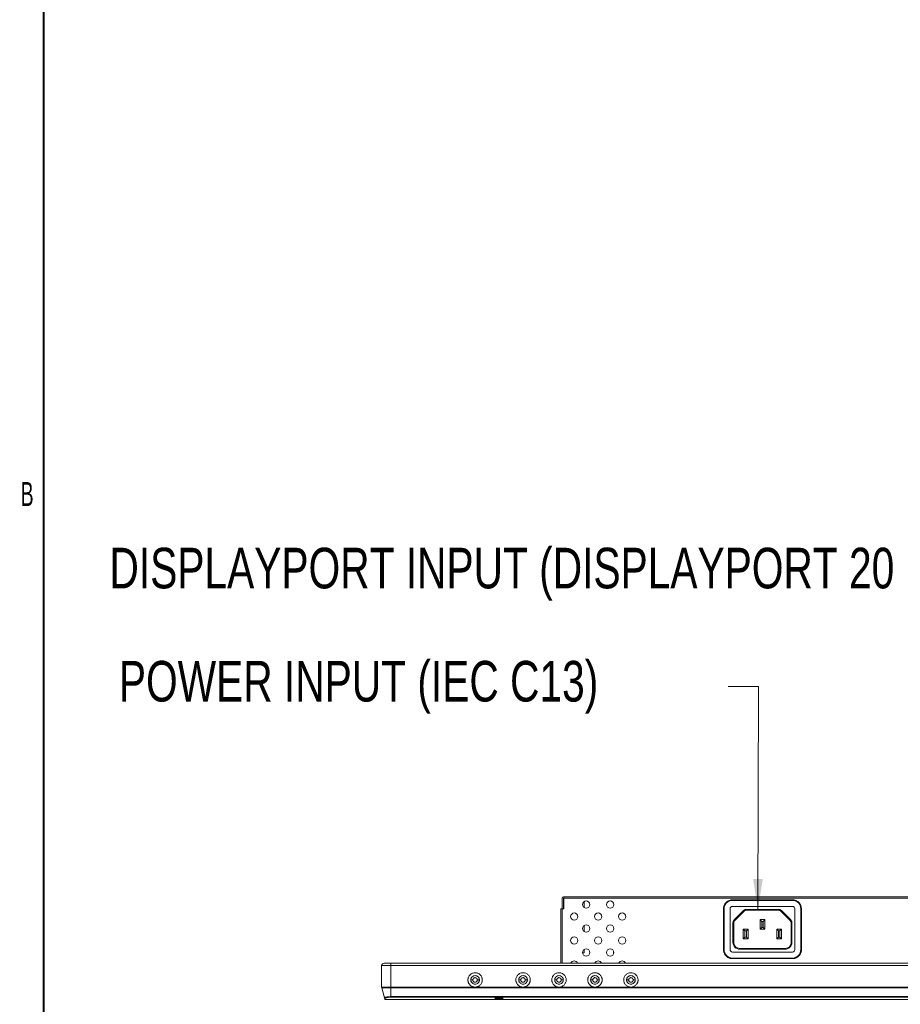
# Model space of a CAD drawing. Header units: millimetres. Extents: x 9 to 550, y 15 to 417.
# Tile 2 of 34: x 10 to 102, y 108 to 211. Entities that reach past the tile are written whole.
import ezdxf

# ---------------------------------------------------------------- set-up
doc = ezdxf.new("R2010")
doc.units = ezdxf.units.MM
doc.styles.add('SLDTEXTSTYLE0', font='TXT', dxfattribs={"width": 0.605})
doc.styles.add('SLDTEXTSTYLE3', font='TXT', dxfattribs={"width": 0.75})

msp = doc.modelspace()

# ---------------------------------------------------------------- linework, layer by layer
at = {"color": 7, "linetype": 'Continuous', "lineweight": 40}
msp.add_line((12.7, 19.05), (12.7, 412.75), dxfattribs=at)
at = {"color": 7, "linetype": 'Continuous', "lineweight": 0}
for p, q in [((87.237, 141.6), (84.062, 141.6)), ((87.176, 118.355), (87.237, 141.6))]:
    msp.add_line(p, q, dxfattribs=at)
at = {"color": 7, "linetype": 'Continuous', "lineweight": 15}
for p, q in [((66.767, 118.405), (66.767, 119.53)), ((66.892, 119.655), (66.917, 119.655)), ((66.892, 119.53), (66.892, 118.405)), ((66.892, 119.53), (66.917, 119.53)), ((66.917, 119.655), (164.067, 119.655)), ((66.917, 119.655), (66.917, 119.53)), ((66.917, 119.53), (66.917, 118.405)), ((66.917, 119.53), (164.067, 119.53)), ((69.055, 118.546), (69.055, 119.164)), ((84.53, 119.343), (90.78, 119.343)), ((84.53, 119.343), (84.53, 119.28)), ((84.53, 119.28), (90.78, 119.28)), ((90.78, 119.28), (90.78, 119.343)), ((66.63, 118.405), (66.755, 118.405)), ((66.63, 118.405), (66.63, 112.745)), ((66.755, 118.405), (66.917, 118.405)), ((83.592, 114.155), (83.592, 118.405)), ((83.592, 118.405), (83.655, 118.405)), ((83.655, 114.155), (83.655, 118.405)), ((84.28, 114.155), (84.28, 118.405)), ((84.53, 118.655), (90.78, 118.655)), ((85.679, 118.224), (84.712, 117.256)), ((85.733, 118.171), (84.765, 117.203)), ((89.312, 118.355), (85.998, 118.355)), ((85.998, 118.355), (85.998, 118.28)), ((89.312, 118.28), (85.998, 118.28)), ((89.312, 118.355), (89.312, 118.28)), ((89.577, 118.171), (90.545, 117.203)), ((90.598, 117.256), (89.63, 118.224)), ((91.03, 118.405), (91.03, 114.155)), ((91.655, 118.405), (91.655, 114.155)), ((91.717, 118.405), (91.655, 118.405)), ((91.717, 118.405), (91.717, 114.155)), ((87.905, 117.28), (87.405, 117.28)), ((87.58, 117.105), (87.405, 117.28)), ((87.405, 117.28), (87.405, 116.28)), ((87.58, 117.105), (87.58, 116.455)), ((87.73, 117.105), (87.58, 117.105)), ((87.905, 117.28), (87.73, 117.105)), ((87.73, 117.105), (87.73, 116.455)), ((87.905, 117.28), (87.905, 116.28)), ((69.055, 116.046), (69.055, 116.664)), ((84.58, 116.938), (84.58, 114.905)), ((84.58, 116.938), (84.655, 116.938)), ((84.655, 116.938), (84.655, 114.905)), ((86.155, 116.28), (85.655, 116.28)), ((85.83, 116.105), (85.655, 116.28)), ((85.655, 116.28), (85.655, 115.28)), ((85.83, 116.105), (85.83, 115.455)), ((85.98, 116.105), (85.83, 116.105)), ((86.155, 116.28), (85.98, 116.105)), ((85.98, 116.105), (85.98, 115.455)), ((86.155, 116.28), (86.155, 115.28)), ((87.58, 116.455), (87.405, 116.28)), ((87.905, 116.28), (87.405, 116.28)), ((87.58, 116.455), (87.73, 116.455)), ((87.905, 116.28), (87.73, 116.455)), ((89.155, 116.28), (89.155, 115.28)), ((89.155, 116.28), (89.33, 116.105)), ((89.655, 116.28), (89.155, 116.28)), ((89.33, 116.105), (89.33, 115.455)), ((89.48, 116.105), (89.33, 116.105)), ((89.655, 116.28), (89.48, 116.105)), ((89.48, 116.105), (89.48, 115.455)), ((89.655, 116.28), (89.655, 115.28)), ((90.655, 116.938), (90.655, 114.905)), ((90.73, 116.938), (90.655, 116.938)), ((90.73, 114.905), (90.73, 116.938)), ((85.83, 115.455), (85.655, 115.28)), ((86.155, 115.28), (85.655, 115.28)), ((85.83, 115.455), (85.98, 115.455)), ((86.155, 115.28), (85.98, 115.455)), ((89.33, 115.455), (89.155, 115.28)), ((89.655, 115.28), (89.155, 115.28)), ((89.48, 115.455), (89.33, 115.455)), ((89.655, 115.28), (89.48, 115.455)), ((69.055, 113.83), (69.055, 114.164)), ((72.117, 113.99), (72.117, 113.78)), ((83.592, 114.155), (83.655, 114.155)), ((84.655, 114.905), (84.58, 114.905)), ((85.28, 114.205), (85.28, 114.28)), ((90.03, 114.28), (85.28, 114.28)), ((85.28, 114.205), (90.03, 114.205)), ((90.03, 114.28), (90.03, 114.205)), ((90.655, 114.905), (90.73, 114.905)), ((91.717, 114.155), (91.655, 114.155)), ((68.893, 113.83), (69.055, 113.83)), ((72.117, 113.78), (72.119, 113.726)), ((90.78, 113.905), (84.53, 113.905)), ((90.78, 113.28), (84.53, 113.28)), ((84.53, 113.218), (84.53, 113.28)), ((90.78, 113.218), (84.53, 113.218)), ((90.78, 113.218), (90.78, 113.28)), ((47.93, 110.238), (47.93, 112.495)), ((47.93, 112.495), (48.905, 112.495)), ((182.205, 112.745), (48.905, 112.745)), ((48.905, 112.495), (48.905, 112.745)), ((48.905, 112.495), (48.905, 110.24)), ((182.205, 112.495), (48.905, 112.495)), ((48.905, 110.174), (47.938, 110.174)), ((48.217, 109.128), (47.938, 110.174)), ((48.905, 110.24), (57.64, 110.242)), ((48.905, 110.24), (48.905, 110.174)), ((182.205, 110.174), (48.905, 110.174)), ((48.905, 109.251), (48.905, 110.174)), ((57.706, 110.242), (62.687, 110.244)), ((62.687, 110.244), (66.425, 110.245)), ((66.425, 110.245), (70.147, 110.244)), ((70.178, 110.243), (73.933, 110.243)), ((73.933, 110.243), (182.205, 110.238)), ((48.248, 109.011), (48.217, 109.128)), ((48.321, 108.955), (48.29, 109.074)), ((182.789, 108.955), (48.321, 108.955)), ((48.905, 109.251), (182.205, 109.251)), ((182.205, 109.197), (48.905, 109.197)), ((59.78, 109.112), (60.58, 109.112)), ((59.78, 109.032), (59.78, 109.112)), ((60.58, 109.032), (59.78, 109.032)), ((59.805, 109.036), (59.801, 109.112)), ((59.805, 109.108), (59.805, 109.112)), ((59.805, 109.108), (60.555, 109.108)), ((59.805, 109.108), (59.805, 109.036)), ((60.555, 109.036), (59.805, 109.036)), ((60.555, 109.112), (60.555, 109.108)), ((60.559, 109.112), (60.555, 109.036)), ((60.555, 109.036), (60.555, 109.108)), ((60.58, 109.112), (60.58, 109.032))]:
    msp.add_line(p, q, dxfattribs=at)
at = {"color": 8, "linetype": 'Continuous', "lineweight": 15}
msp.add_line((66.755, 118.405), (66.755, 112.745), dxfattribs=at)
at = {"color": 7, "linetype": 'Continuous', "lineweight": 15, "flags": 128}
for points in [[(85.679, 118.224), (85.69, 118.213), (85.7, 118.203), (85.709, 118.194), (85.717, 118.186), (85.724, 118.18), (85.728, 118.175), (85.732, 118.172), (85.733, 118.171)], [(89.63, 118.224), (89.62, 118.213), (89.61, 118.203), (89.601, 118.194), (89.593, 118.186), (89.586, 118.18), (89.581, 118.175), (89.578, 118.172), (89.577, 118.171)], [(84.712, 117.256), (84.722, 117.245), (84.732, 117.236), (84.741, 117.226), (84.749, 117.218), (84.756, 117.212), (84.761, 117.207), (84.764, 117.204), (84.765, 117.203)], [(90.545, 117.203), (90.546, 117.204), (90.549, 117.207), (90.554, 117.212), (90.561, 117.218), (90.569, 117.226), (90.578, 117.236), (90.588, 117.245), (90.598, 117.256)]]:
    msp.add_lwpolyline(points, dxfattribs=at)
at = {"color": 7, "linetype": 'Continuous', "lineweight": 15}
for centre in [(69.267, 118.855), (71.767, 118.855), (68.017, 117.605), (70.517, 117.605), (73.017, 117.605), (69.267, 116.355), (71.767, 116.355), (68.017, 115.105), (70.517, 115.105), (73.017, 115.105), (69.267, 113.855), (71.767, 113.855)]:
    msp.add_circle(centre, 0.375, dxfattribs=at)
for centre, radius, start, end in [((66.892, 119.53), 0.125, 90, 180), ((84.53, 118.405), 0.875, 90, 180), ((90.78, 118.405), 0.875, 0, 90), ((84.53, 118.405), 0.25, 90, 180), ((85.998, 117.905), 0.375, 90, 135), ((89.312, 117.905), 0.375, 45, 90), ((90.78, 118.405), 0.25, 0, 90), ((85.03, 116.938), 0.375, 135, 180), ((90.28, 116.938), 0.375, 0, 45), ((84.53, 114.155), 0.875, 180, 270), ((84.53, 114.155), 0.25, 180, 270), ((85.28, 114.905), 0.625, 180, 270), ((90.03, 114.905), 0.625, 270, 0), ((90.78, 114.155), 0.875, 270, 360), ((90.78, 114.155), 0.25, 270, 0), ((68.017, 112.605), 0.375, 90, 158.07866), ((68.017, 112.605), 0.375, 21.92134, 90), ((70.517, 112.605), 0.375, 90, 158.07866), ((70.517, 112.605), 0.375, 21.92134, 90), ((73.017, 112.605), 0.375, 90, 158.07866), ((73.017, 112.605), 0.375, 21.92134, 90), ((48.18, 112.495), 0.25, 90, 180), ((48.18, 110.238), 0.25, 180, 194.93142)]:
    msp.add_arc(centre, radius, start, end, dxfattribs=at)
for points, knots in [([(83.592, 118.405), (83.593, 118.422), (83.593, 118.456), (83.597, 118.507), (83.604, 118.556), (83.613, 118.606), (83.626, 118.655), (83.64, 118.703), (83.663, 118.764), (83.696, 118.837), (83.744, 118.92), (83.801, 118.998), (83.866, 119.069), (83.938, 119.134), (84.015, 119.191), (84.098, 119.239), (84.182, 119.278), (84.268, 119.307), (84.354, 119.328), (84.441, 119.341), (84.5, 119.342), (84.53, 119.343)], [0, 0, 0, 0, 0.03453188, 0.06881676, 0.10295406, 0.13704444, 0.17118901, 0.20548839, 0.24004185, 0.30430968, 0.36866692, 0.43430225, 0.50002891, 0.56566424, 0.6313909, 0.69565873, 0.76001598, 0.82026542, 0.87998586, 0.93971744, 1, 1, 1, 1]), ([(90.78, 119.343), (90.797, 119.343), (90.831, 119.342), (90.881, 119.338), (90.931, 119.331), (90.98, 119.322), (91.029, 119.31), (91.077, 119.295), (91.139, 119.273), (91.212, 119.239), (91.294, 119.191), (91.372, 119.134), (91.444, 119.07), (91.509, 118.998), (91.565, 118.92), (91.614, 118.837), (91.652, 118.753), (91.682, 118.667), (91.702, 118.581), (91.715, 118.494), (91.717, 118.435), (91.717, 118.405)], [0, 0, 0, 0, 0.0345319, 0.0688168, 0.1029541, 0.1370444, 0.171189, 0.2054884, 0.2400418, 0.3043097, 0.3686669, 0.4343023, 0.5000289, 0.5656642, 0.6313909, 0.6956587, 0.760016, 0.8202654, 0.8799859, 0.9397174, 1, 1, 1, 1]), ([(85.679, 118.224), (85.688, 118.232), (85.705, 118.248), (85.733, 118.27), (85.762, 118.29), (85.793, 118.307), (85.832, 118.325), (85.881, 118.341), (85.939, 118.353), (85.978, 118.355), (85.998, 118.355)], [0, 0, 0, 0, 0.10058548, 0.20026575, 0.29966279, 0.39940389, 0.50010991, 0.66714019, 0.83280192, 1, 1, 1, 1]), ([(89.312, 118.355), (89.324, 118.355), (89.347, 118.355), (89.383, 118.35), (89.417, 118.344), (89.451, 118.334), (89.492, 118.319), (89.538, 118.296), (89.587, 118.264), (89.616, 118.237), (89.63, 118.224)], [0, 0, 0, 0, 0.1005855, 0.2002658, 0.2996628, 0.3994039, 0.5001099, 0.6671402, 0.8328019, 1, 1, 1, 1]), ([(84.58, 116.938), (84.58, 116.949), (84.581, 116.973), (84.585, 117.008), (84.592, 117.043), (84.601, 117.077), (84.616, 117.117), (84.639, 117.163), (84.672, 117.213), (84.698, 117.241), (84.712, 117.256)], [0, 0, 0, 0, 0.1005855, 0.2002658, 0.2996628, 0.3994039, 0.5001099, 0.6671402, 0.8328019, 1, 1, 1, 1]), ([(90.598, 117.256), (90.606, 117.247), (90.623, 117.23), (90.644, 117.202), (90.664, 117.173), (90.681, 117.142), (90.699, 117.103), (90.716, 117.054), (90.728, 116.997), (90.729, 116.957), (90.73, 116.938)], [0, 0, 0, 0, 0.1005855, 0.2002658, 0.2996628, 0.3994039, 0.5001099, 0.6671402, 0.8328019, 1, 1, 1, 1]), ([(84.53, 113.218), (84.513, 113.218), (84.479, 113.219), (84.429, 113.223), (84.379, 113.23), (84.329, 113.239), (84.281, 113.251), (84.232, 113.266), (84.171, 113.288), (84.098, 113.322), (84.015, 113.37), (83.938, 113.426), (83.866, 113.491), (83.801, 113.563), (83.744, 113.641), (83.696, 113.723), (83.658, 113.808), (83.628, 113.894), (83.608, 113.979), (83.595, 114.067), (83.593, 114.126), (83.592, 114.155)], [0, 0, 0, 0, 0.0345319, 0.0688168, 0.1029541, 0.1370444, 0.171189, 0.2054884, 0.2400418, 0.3043097, 0.3686669, 0.4343023, 0.5000289, 0.5656642, 0.6313909, 0.6956587, 0.760016, 0.8202654, 0.8799859, 0.9397174, 1, 1, 1, 1]), ([(84.58, 114.905), (84.58, 114.72), (84.654, 114.542), (84.916, 114.279), (85.094, 114.205), (85.28, 114.205)], [0, 0, 0, 0, 0.5, 0.5, 1, 1, 1, 1]), ([(90.03, 114.205), (90.216, 114.205), (90.394, 114.279), (90.656, 114.542), (90.73, 114.72), (90.73, 114.905)], [0, 0, 0, 0, 0.5, 0.5, 1, 1, 1, 1]), ([(91.717, 114.155), (91.717, 114.139), (91.717, 114.105), (91.712, 114.054), (91.706, 114.004), (91.696, 113.955), (91.684, 113.906), (91.669, 113.858), (91.647, 113.796), (91.614, 113.723), (91.566, 113.641), (91.509, 113.563), (91.444, 113.491), (91.372, 113.426), (91.294, 113.37), (91.212, 113.322), (91.127, 113.283), (91.042, 113.254), (90.956, 113.233), (90.868, 113.22), (90.809, 113.219), (90.78, 113.218)], [0, 0, 0, 0, 0.03453188, 0.06881676, 0.10295406, 0.13704444, 0.17118901, 0.20548839, 0.24004185, 0.30430968, 0.36866692, 0.43430225, 0.50002891, 0.56566424, 0.6313909, 0.69565873, 0.76001598, 0.82026542, 0.87998586, 0.93971744, 1, 1, 1, 1]), ([(48.18, 112.745), (48.18, 112.745), (48.256, 112.745), (48.528, 112.745), (48.713, 112.745), (48.905, 112.745)], [0, 0, 0, 0, 0.5, 0.5, 1, 1, 1, 1]), ([(56.93, 110.995), (56.93, 111.01), (56.931, 111.038), (56.934, 111.08), (56.94, 111.121), (56.948, 111.162), (56.958, 111.202), (56.971, 111.241), (56.998, 111.313), (57.051, 111.412), (57.144, 111.527), (57.258, 111.622), (57.389, 111.692), (57.532, 111.736), (57.679, 111.75), (57.826, 111.736), (57.967, 111.693), (58.098, 111.624), (58.213, 111.53), (58.307, 111.416), (58.365, 111.307), (58.399, 111.214), (58.417, 111.143), (58.428, 111.07), (58.429, 111.02), (58.43, 110.995)], [0, 0, 0, 0, 0.0180365, 0.0358745, 0.0535691, 0.0711765, 0.0887537, 0.1063582, 0.1240471, 0.1865528, 0.2487263, 0.3114788, 0.374512, 0.4370221, 0.499735, 0.5618692, 0.6241515, 0.6869709, 0.7495922, 0.8117648, 0.8746005, 0.9058223, 0.9369183, 0.9682067, 1, 1, 1, 1]), ([(57.64, 110.242), (57.626, 110.243), (57.598, 110.245), (57.557, 110.252), (57.516, 110.26), (57.475, 110.271), (57.435, 110.284), (57.396, 110.3), (57.326, 110.333), (57.232, 110.39), (57.125, 110.487), (57.038, 110.601), (56.985, 110.706), (56.956, 110.794), (56.941, 110.859), (56.932, 110.927), (56.93, 110.972), (56.93, 110.995)], [0, 0, 0, 0, 0.03703, 0.0738717, 0.1106528, 0.1475017, 0.1845461, 0.2219116, 0.2597206, 0.3870618, 0.5114253, 0.6368435, 0.7625713, 0.8209275, 0.8796033, 0.9391258, 1, 1, 1, 1]), ([(57.232, 110.996), (57.232, 111.005), (57.232, 111.024), (57.235, 111.053), (57.24, 111.086), (57.25, 111.124), (57.269, 111.178), (57.304, 111.245), (57.378, 111.336), (57.504, 111.42), (57.68, 111.456), (57.856, 111.42), (57.982, 111.336), (58.056, 111.244), (58.091, 111.178), (58.11, 111.124), (58.12, 111.081), (58.127, 111.038), (58.128, 111.009), (58.128, 110.995)], [0, 0, 0, 0, 0.0203027, 0.0405363, 0.0612527, 0.0921408, 0.1245114, 0.1840358, 0.2521182, 0.374107, 0.5000058, 0.6259043, 0.7478931, 0.8159837, 0.8755019, 0.907866, 0.9387606, 0.9696051, 1, 1, 1, 1]), ([(57.232, 110.996), (57.239, 110.996), (57.253, 110.996), (57.278, 110.996), (57.307, 110.996), (57.339, 110.996), (57.372, 110.996), (57.403, 110.996), (57.428, 110.996), (57.439, 110.996), (57.444, 110.996)], [0, 0, 0, 0, 0.07556906, 0.16673279, 0.27348109, 0.39580209, 0.54513493, 0.69561225, 0.84723397, 1, 1, 1, 1]), ([(58.128, 110.995), (58.128, 110.986), (58.127, 110.967), (58.125, 110.938), (58.119, 110.905), (58.11, 110.867), (58.091, 110.813), (58.056, 110.746), (57.982, 110.655), (57.856, 110.571), (57.68, 110.535), (57.504, 110.571), (57.378, 110.655), (57.304, 110.746), (57.269, 110.813), (57.25, 110.867), (57.239, 110.91), (57.233, 110.953), (57.232, 110.981), (57.232, 110.996)], [0, 0, 0, 0, 0.020305, 0.0405385, 0.0612524, 0.0921372, 0.1245115, 0.1840215, 0.2521213, 0.3741097, 0.5000072, 0.6259049, 0.7478934, 0.8159671, 0.8755013, 0.9078623, 0.9387604, 0.9696078, 1, 1, 1, 1]), ([(57.915, 110.995), (57.915, 111.003), (57.915, 111.018), (57.911, 111.041), (57.906, 111.063), (57.89, 111.107), (57.851, 111.166), (57.772, 111.219), (57.68, 111.237), (57.587, 111.219), (57.509, 111.167), (57.469, 111.107), (57.454, 111.064), (57.448, 111.041), (57.445, 111.019), (57.444, 111.003), (57.444, 110.996)], [0, 0, 0, 0, 0.03088023, 0.06279344, 0.09263988, 0.12558255, 0.25036423, 0.3751685, 0.4999877, 0.62480377, 0.74960018, 0.87440231, 0.90734441, 0.93720316, 0.96911658, 1, 1, 1, 1]), ([(57.444, 110.996), (57.444, 110.988), (57.445, 110.973), (57.448, 110.95), (57.454, 110.927), (57.469, 110.884), (57.509, 110.825), (57.587, 110.772), (57.68, 110.754), (57.772, 110.772), (57.851, 110.824), (57.89, 110.884), (57.906, 110.927), (57.911, 110.95), (57.915, 110.972), (57.915, 110.988), (57.915, 110.995)], [0, 0, 0, 0, 0.0308841, 0.0627869, 0.0926231, 0.1255697, 0.2503813, 0.3751922, 0.5000027, 0.6248129, 0.7496228, 0.8744326, 0.9073618, 0.9372143, 0.9691079, 1, 1, 1, 1]), ([(58.43, 110.995), (58.43, 110.982), (58.429, 110.955), (58.426, 110.914), (58.421, 110.874), (58.413, 110.835), (58.404, 110.796), (58.392, 110.758), (58.366, 110.687), (58.316, 110.589), (58.227, 110.476), (58.118, 110.382), (58.012, 110.321), (57.921, 110.283), (57.85, 110.261), (57.779, 110.247), (57.73, 110.244), (57.706, 110.242)], [0, 0, 0, 0, 0.0355302, 0.0706892, 0.105578, 0.1403001, 0.1749605, 0.2096646, 0.2445177, 0.3708044, 0.4951062, 0.6171097, 0.74473, 0.8103107, 0.8742659, 0.937263, 1, 1, 1, 1]), ([(57.915, 110.995), (57.93, 110.995), (57.96, 110.995), (58.037, 110.995), (58.083, 110.995), (58.128, 110.995)], [0, 0, 0, 0, 0.5, 0.5, 1, 1, 1, 1]), ([(63.43, 110.995), (63.43, 111.094), (63.41, 111.192), (63.335, 111.373), (63.28, 111.457), (63.141, 111.595), (63.058, 111.651), (62.876, 111.726), (62.778, 111.746), (62.582, 111.745), (62.385, 111.707), (62.137, 111.538), (61.969, 111.29), (61.93, 111.094), (61.93, 110.995)], [0, 0, 0, 0, 0.125, 0.125, 0.25, 0.25, 0.375, 0.375, 0.5, 0.5, 0.625, 0.75, 0.875, 1, 1, 1, 1]), ([(61.93, 110.995), (61.93, 110.994), (61.93, 110.993), (61.93, 110.989), (61.93, 110.983), (61.93, 110.973), (61.931, 110.951), (61.934, 110.907), (61.947, 110.823), (61.983, 110.707), (62.052, 110.578), (62.154, 110.455), (62.27, 110.363), (62.389, 110.301), (62.47, 110.273), (62.543, 110.256), (62.608, 110.246), (62.66, 110.244), (62.687, 110.244)], [0, 0, 0, 0, 0.0023373, 0.0046712, 0.009329, 0.016291, 0.0324259, 0.0642747, 0.126625, 0.2486049, 0.3710991, 0.494667, 0.6516914, 0.7429057, 0.8330802, 0.8674591, 0.9337154, 1, 1, 1, 1]), ([(62.232, 110.996), (62.232, 111.005), (62.232, 111.024), (62.235, 111.053), (62.24, 111.086), (62.25, 111.124), (62.269, 111.178), (62.304, 111.245), (62.378, 111.336), (62.504, 111.42), (62.68, 111.456), (62.856, 111.42), (62.982, 111.336), (63.056, 111.244), (63.091, 111.178), (63.11, 111.124), (63.12, 111.081), (63.127, 111.038), (63.128, 111.009), (63.128, 110.995)], [0, 0, 0, 0, 0.02030269, 0.04053631, 0.06125273, 0.09214079, 0.12451142, 0.18403582, 0.2521182, 0.37410702, 0.50000582, 0.62590427, 0.74789309, 0.81598366, 0.87550193, 0.90786602, 0.93876063, 0.96960511, 1, 1, 1, 1]), ([(62.232, 110.996), (62.239, 110.996), (62.253, 110.996), (62.278, 110.996), (62.307, 110.996), (62.339, 110.996), (62.372, 110.996), (62.403, 110.996), (62.428, 110.996), (62.439, 110.996), (62.444, 110.996)], [0, 0, 0, 0, 0.0755309, 0.1666718, 0.2734124, 0.3957411, 0.5451164, 0.6956181, 0.847246, 1, 1, 1, 1]), ([(63.128, 110.995), (63.128, 110.986), (63.127, 110.967), (63.125, 110.938), (63.119, 110.905), (63.11, 110.867), (63.091, 110.813), (63.056, 110.746), (62.982, 110.655), (62.856, 110.571), (62.68, 110.535), (62.504, 110.571), (62.378, 110.655), (62.304, 110.746), (62.269, 110.813), (62.25, 110.867), (62.239, 110.91), (62.233, 110.953), (62.232, 110.981), (62.232, 110.996)], [0, 0, 0, 0, 0.02030503, 0.04053851, 0.06125243, 0.09213719, 0.12451146, 0.18402151, 0.25212129, 0.37410976, 0.50000718, 0.62590494, 0.74789342, 0.81596713, 0.8755013, 0.90786228, 0.93876043, 0.96960777, 1, 1, 1, 1]), ([(62.915, 110.995), (62.915, 111.003), (62.915, 111.018), (62.911, 111.041), (62.906, 111.063), (62.89, 111.107), (62.851, 111.166), (62.772, 111.219), (62.68, 111.237), (62.587, 111.219), (62.509, 111.167), (62.469, 111.107), (62.454, 111.064), (62.448, 111.041), (62.445, 111.019), (62.444, 111.003), (62.444, 110.996)], [0, 0, 0, 0, 0.0308802, 0.0627935, 0.0926399, 0.1255826, 0.2503642, 0.3751685, 0.4999877, 0.6248038, 0.7496002, 0.8744023, 0.9073444, 0.9372031, 0.9691165, 1, 1, 1, 1]), ([(62.915, 110.995), (62.915, 110.988), (62.915, 110.972), (62.911, 110.95), (62.906, 110.927), (62.89, 110.884), (62.851, 110.824), (62.772, 110.772), (62.68, 110.754), (62.587, 110.772), (62.509, 110.825), (62.469, 110.884), (62.454, 110.927), (62.448, 110.95), (62.445, 110.973), (62.444, 110.988), (62.444, 110.996)], [0, 0, 0, 0, 0.03088354, 0.06278563, 0.09262139, 0.12556733, 0.25037716, 0.37518707, 0.49999719, 0.62480767, 0.74961864, 0.8744302, 0.90736017, 0.937213, 0.96910741, 1, 1, 1, 1]), ([(62.687, 110.244), (62.698, 110.244), (62.722, 110.245), (62.758, 110.248), (62.795, 110.253), (62.843, 110.262), (62.902, 110.278), (62.992, 110.312), (63.1, 110.37), (63.215, 110.463), (63.295, 110.562), (63.345, 110.646), (63.376, 110.713), (63.399, 110.779), (63.417, 110.85), (63.428, 110.922), (63.429, 110.971), (63.43, 110.995)], [0, 0, 0, 0, 0.0301112, 0.0610581, 0.0928378, 0.1254493, 0.1869244, 0.2483865, 0.3731381, 0.4989109, 0.6248498, 0.6958862, 0.7499367, 0.8123692, 0.8747932, 0.9373004, 1, 1, 1, 1]), ([(62.915, 110.995), (62.93, 110.995), (62.96, 110.995), (63.037, 110.995), (63.083, 110.995), (63.128, 110.995)], [0, 0, 0, 0, 0.5, 0.5, 1, 1, 1, 1]), ([(67.18, 110.995), (67.18, 110.996), (67.18, 110.998), (67.18, 111.001), (67.18, 111.007), (67.18, 111.018), (67.179, 111.04), (67.176, 111.083), (67.163, 111.168), (67.131, 111.272), (67.065, 111.403), (66.96, 111.539), (66.751, 111.695), (66.48, 111.764), (66.258, 111.731), (66.119, 111.681), (66.009, 111.622), (65.894, 111.527), (65.801, 111.412), (65.732, 111.282), (65.696, 111.166), (65.684, 111.082), (65.681, 111.039), (65.68, 111.018), (65.68, 111.007), (65.68, 111.001), (65.68, 110.998), (65.68, 110.996), (65.68, 110.996), (65.68, 110.995)], [0, 0, 0, 0, 0.0010296, 0.002058, 0.0041109, 0.0082017, 0.0163262, 0.0323698, 0.063816, 0.1255811, 0.1704152, 0.2507746, 0.3425895, 0.499535, 0.5916667, 0.6248723, 0.6878836, 0.7508878, 0.8136958, 0.8757947, 0.9370027, 0.9680669, 0.9838934, 0.9919026, 0.9959339, 0.9979566, 0.9989698, 0.9997954, 1, 1, 1, 1]), ([(65.68, 110.995), (65.68, 110.995), (65.68, 110.994), (65.68, 110.992), (65.68, 110.988), (65.68, 110.98), (65.68, 110.965), (65.682, 110.936), (65.688, 110.878), (65.71, 110.767), (65.774, 110.616), (65.872, 110.486), (65.97, 110.401), (66.042, 110.352), (66.127, 110.307), (66.208, 110.276), (66.314, 110.251), (66.38, 110.247), (66.425, 110.245)], [0, 0, 0, 0, 0.0015848, 0.0027724, 0.0055399, 0.0110607, 0.0220468, 0.0438098, 0.086605, 0.1701026, 0.3346146, 0.4999594, 0.5829695, 0.6657959, 0.7218541, 0.8299122, 0.8845884, 1, 1, 1, 1]), ([(65.982, 110.996), (65.982, 111.005), (65.982, 111.024), (65.985, 111.053), (65.99, 111.086), (66, 111.124), (66.019, 111.178), (66.054, 111.245), (66.128, 111.336), (66.254, 111.42), (66.43, 111.456), (66.606, 111.42), (66.732, 111.336), (66.806, 111.244), (66.841, 111.178), (66.86, 111.124), (66.87, 111.081), (66.877, 111.038), (66.878, 111.009), (66.878, 110.995)], [0, 0, 0, 0, 0.0203027, 0.0405363, 0.0612527, 0.0921408, 0.1245114, 0.1840358, 0.2521182, 0.374107, 0.5000058, 0.6259043, 0.7478931, 0.8159837, 0.8755019, 0.907866, 0.9387606, 0.9696051, 1, 1, 1, 1]), ([(65.982, 110.996), (65.989, 110.996), (66.003, 110.996), (66.028, 110.996), (66.057, 110.996), (66.089, 110.996), (66.122, 110.996), (66.153, 110.996), (66.178, 110.996), (66.189, 110.996), (66.194, 110.996)], [0, 0, 0, 0, 0.075531, 0.1666719, 0.2734126, 0.3957411, 0.5451164, 0.695618, 0.8472459, 1, 1, 1, 1]), ([(66.878, 110.995), (66.878, 110.986), (66.877, 110.967), (66.875, 110.938), (66.869, 110.905), (66.86, 110.867), (66.841, 110.813), (66.806, 110.746), (66.732, 110.655), (66.606, 110.571), (66.43, 110.535), (66.254, 110.571), (66.128, 110.655), (66.054, 110.746), (66.019, 110.813), (66, 110.867), (65.989, 110.91), (65.983, 110.953), (65.982, 110.981), (65.982, 110.996)], [0, 0, 0, 0, 0.020305, 0.0405385, 0.0612524, 0.0921372, 0.1245115, 0.1840215, 0.2521213, 0.3741098, 0.5000072, 0.6259049, 0.7478934, 0.8159671, 0.8755013, 0.9078623, 0.9387604, 0.9696078, 1, 1, 1, 1]), ([(66.665, 110.995), (66.665, 111.003), (66.665, 111.018), (66.661, 111.041), (66.656, 111.063), (66.64, 111.107), (66.601, 111.166), (66.522, 111.219), (66.43, 111.237), (66.337, 111.219), (66.259, 111.167), (66.219, 111.107), (66.204, 111.064), (66.198, 111.041), (66.195, 111.019), (66.194, 111.003), (66.194, 110.996)], [0, 0, 0, 0, 0.0308802, 0.0627935, 0.0926399, 0.1255826, 0.2503642, 0.3751685, 0.4999877, 0.6248038, 0.7496002, 0.8744023, 0.9073444, 0.9372031, 0.9691165, 1, 1, 1, 1]), ([(66.665, 110.995), (66.665, 110.988), (66.665, 110.972), (66.661, 110.95), (66.656, 110.927), (66.64, 110.884), (66.601, 110.824), (66.522, 110.772), (66.43, 110.754), (66.337, 110.772), (66.259, 110.825), (66.219, 110.884), (66.204, 110.927), (66.198, 110.95), (66.195, 110.973), (66.194, 110.988), (66.194, 110.996)], [0, 0, 0, 0, 0.0308835, 0.0627856, 0.0926214, 0.1255673, 0.2503772, 0.3751871, 0.4999972, 0.6248077, 0.7496186, 0.8744302, 0.9073602, 0.937213, 0.9691074, 1, 1, 1, 1]), ([(66.425, 110.245), (66.524, 110.244), (66.623, 110.264), (66.805, 110.339), (66.889, 110.394), (67.028, 110.533), (67.084, 110.617), (67.16, 110.798), (67.18, 110.897), (67.18, 110.995)], [0, 0, 0, 0, 0.25, 0.25, 0.5, 0.5, 0.75, 0.75, 1, 1, 1, 1]), ([(66.665, 110.995), (66.68, 110.995), (66.71, 110.995), (66.787, 110.995), (66.833, 110.995), (66.878, 110.995)], [0, 0, 0, 0, 0.5, 0.5, 1, 1, 1, 1]), ([(69.43, 110.995), (69.43, 111.01), (69.431, 111.038), (69.434, 111.08), (69.44, 111.121), (69.448, 111.162), (69.458, 111.202), (69.471, 111.241), (69.498, 111.313), (69.551, 111.412), (69.644, 111.527), (69.758, 111.622), (69.889, 111.692), (70.032, 111.736), (70.179, 111.75), (70.326, 111.736), (70.467, 111.693), (70.598, 111.624), (70.713, 111.53), (70.807, 111.416), (70.865, 111.307), (70.899, 111.214), (70.917, 111.143), (70.928, 111.07), (70.929, 111.02), (70.93, 110.995)], [0, 0, 0, 0, 0.0180365, 0.0358745, 0.0535691, 0.0711764, 0.0887536, 0.1063581, 0.124047, 0.1865527, 0.2487263, 0.3114788, 0.374512, 0.437022, 0.4997349, 0.5618692, 0.6241515, 0.6869709, 0.7495922, 0.8117648, 0.8746005, 0.9058223, 0.9369183, 0.9682067, 1, 1, 1, 1]), ([(70.147, 110.244), (70.133, 110.245), (70.105, 110.247), (70.063, 110.252), (70.022, 110.26), (69.982, 110.27), (69.942, 110.283), (69.902, 110.298), (69.832, 110.329), (69.736, 110.386), (69.646, 110.467), (69.584, 110.541), (69.543, 110.601), (69.507, 110.663), (69.475, 110.734), (69.45, 110.814), (69.433, 110.903), (69.431, 110.964), (69.43, 110.995)], [0, 0, 0, 0, 0.0366494, 0.0731393, 0.1095929, 0.1461339, 0.1828852, 0.2199674, 0.2574981, 0.3839922, 0.5098134, 0.5729615, 0.6371511, 0.6999249, 0.7617506, 0.8397576, 0.9187549, 1, 1, 1, 1]), ([(69.732, 110.996), (69.732, 111.005), (69.732, 111.024), (69.735, 111.053), (69.74, 111.086), (69.75, 111.124), (69.769, 111.178), (69.804, 111.245), (69.878, 111.336), (70.004, 111.42), (70.18, 111.456), (70.356, 111.42), (70.482, 111.336), (70.556, 111.244), (70.591, 111.178), (70.61, 111.124), (70.62, 111.081), (70.627, 111.038), (70.628, 111.009), (70.628, 110.995)], [0, 0, 0, 0, 0.0203027, 0.0405363, 0.0612527, 0.0921408, 0.1245114, 0.1840358, 0.2521182, 0.374107, 0.5000058, 0.6259043, 0.7478931, 0.8159837, 0.8755019, 0.907866, 0.9387606, 0.9696051, 1, 1, 1, 1]), ([(69.732, 110.996), (69.739, 110.996), (69.753, 110.996), (69.778, 110.996), (69.807, 110.996), (69.839, 110.996), (69.872, 110.996), (69.903, 110.996), (69.928, 110.996), (69.939, 110.996), (69.944, 110.996)], [0, 0, 0, 0, 0.0755532, 0.1667016, 0.2734349, 0.3957414, 0.545093, 0.6955867, 0.8472224, 1, 1, 1, 1]), ([(70.628, 110.995), (70.628, 110.986), (70.627, 110.967), (70.625, 110.938), (70.619, 110.905), (70.61, 110.867), (70.591, 110.813), (70.556, 110.746), (70.482, 110.655), (70.356, 110.571), (70.18, 110.535), (70.004, 110.571), (69.878, 110.655), (69.804, 110.746), (69.769, 110.813), (69.75, 110.867), (69.739, 110.91), (69.733, 110.953), (69.732, 110.981), (69.732, 110.996)], [0, 0, 0, 0, 0.02030502, 0.04053851, 0.06125243, 0.09213719, 0.12451146, 0.18402151, 0.25212127, 0.37410975, 0.50000718, 0.62590493, 0.74789343, 0.81596712, 0.8755013, 0.90786228, 0.93876042, 0.96960778, 1, 1, 1, 1]), ([(70.415, 110.995), (70.415, 111.003), (70.415, 111.018), (70.411, 111.041), (70.406, 111.063), (70.39, 111.107), (70.351, 111.166), (70.272, 111.219), (70.18, 111.237), (70.087, 111.219), (70.009, 111.167), (69.969, 111.107), (69.954, 111.064), (69.948, 111.041), (69.945, 111.019), (69.944, 111.003), (69.944, 110.996)], [0, 0, 0, 0, 0.0308802, 0.0627934, 0.0926399, 0.1255826, 0.2503642, 0.3751685, 0.4999877, 0.6248038, 0.7496002, 0.8744023, 0.9073444, 0.9372032, 0.9691165, 1, 1, 1, 1]), ([(69.944, 110.996), (69.944, 110.988), (69.945, 110.973), (69.948, 110.95), (69.954, 110.927), (69.969, 110.884), (70.009, 110.825), (70.087, 110.772), (70.18, 110.754), (70.272, 110.772), (70.351, 110.824), (70.39, 110.884), (70.406, 110.927), (70.411, 110.95), (70.415, 110.972), (70.415, 110.988), (70.415, 110.995)], [0, 0, 0, 0, 0.030884, 0.0627869, 0.092623, 0.1255697, 0.2503813, 0.3751922, 0.5000027, 0.6248129, 0.7496228, 0.8744326, 0.9073618, 0.9372143, 0.9691079, 1, 1, 1, 1]), ([(70.93, 110.995), (70.93, 110.981), (70.929, 110.954), (70.926, 110.912), (70.92, 110.871), (70.912, 110.831), (70.902, 110.791), (70.89, 110.752), (70.872, 110.704), (70.845, 110.647), (70.807, 110.584), (70.764, 110.524), (70.699, 110.45), (70.604, 110.371), (70.495, 110.312), (70.4, 110.277), (70.327, 110.257), (70.253, 110.245), (70.203, 110.244), (70.178, 110.243)], [0, 0, 0, 0, 0.0356207, 0.0708252, 0.1057196, 0.1404127, 0.1750155, 0.2096394, 0.244396, 0.3062795, 0.3688519, 0.4321829, 0.4946147, 0.6175236, 0.7437643, 0.8093111, 0.8734149, 0.9367462, 1, 1, 1, 1]), ([(70.415, 110.995), (70.43, 110.995), (70.46, 110.995), (70.537, 110.995), (70.583, 110.995), (70.628, 110.995)], [0, 0, 0, 0, 0.5, 0.5, 1, 1, 1, 1]), ([(74.68, 110.995), (74.68, 111.094), (74.66, 111.192), (74.585, 111.373), (74.53, 111.457), (74.391, 111.595), (74.308, 111.651), (74.126, 111.726), (74.028, 111.746), (73.832, 111.745), (73.635, 111.707), (73.387, 111.538), (73.219, 111.29), (73.18, 111.094), (73.18, 110.995)], [0, 0, 0, 0, 0.125, 0.125, 0.25, 0.25, 0.375, 0.375, 0.5, 0.5, 0.625, 0.75, 0.875, 1, 1, 1, 1]), ([(73.18, 110.995), (73.18, 110.994), (73.18, 110.993), (73.18, 110.989), (73.18, 110.983), (73.18, 110.973), (73.181, 110.951), (73.184, 110.907), (73.197, 110.823), (73.233, 110.707), (73.302, 110.578), (73.395, 110.465), (73.509, 110.371), (73.617, 110.311), (73.709, 110.276), (73.773, 110.259), (73.848, 110.246), (73.899, 110.244), (73.933, 110.243)], [0, 0, 0, 0, 0.0023427, 0.0046819, 0.0093504, 0.0163285, 0.0325005, 0.0644232, 0.1269222, 0.2492163, 0.3720544, 0.4960148, 0.6207167, 0.7450648, 0.8070467, 0.869125, 0.9141071, 1, 1, 1, 1]), ([(73.482, 110.996), (73.482, 111.005), (73.482, 111.024), (73.485, 111.053), (73.49, 111.086), (73.5, 111.124), (73.519, 111.178), (73.554, 111.245), (73.628, 111.336), (73.754, 111.42), (73.93, 111.456), (74.106, 111.42), (74.232, 111.336), (74.306, 111.244), (74.341, 111.178), (74.36, 111.124), (74.37, 111.081), (74.377, 111.038), (74.378, 111.009), (74.378, 110.995)], [0, 0, 0, 0, 0.0203027, 0.0405363, 0.0612527, 0.0921408, 0.1245114, 0.1840358, 0.2521182, 0.374107, 0.5000058, 0.6259043, 0.7478931, 0.8159837, 0.8755019, 0.907866, 0.9387606, 0.9696051, 1, 1, 1, 1]), ([(73.482, 110.996), (73.489, 110.996), (73.503, 110.996), (73.528, 110.996), (73.557, 110.996), (73.589, 110.996), (73.622, 110.996), (73.653, 110.996), (73.678, 110.996), (73.689, 110.996), (73.694, 110.996)], [0, 0, 0, 0, 0.075531, 0.1666719, 0.2734126, 0.3957411, 0.5451164, 0.695618, 0.8472459, 1, 1, 1, 1]), ([(74.378, 110.995), (74.378, 110.986), (74.377, 110.967), (74.375, 110.938), (74.369, 110.905), (74.36, 110.867), (74.341, 110.813), (74.306, 110.746), (74.232, 110.655), (74.106, 110.571), (73.93, 110.535), (73.754, 110.571), (73.628, 110.655), (73.554, 110.746), (73.519, 110.813), (73.5, 110.867), (73.489, 110.91), (73.483, 110.953), (73.482, 110.981), (73.482, 110.996)], [0, 0, 0, 0, 0.020305, 0.0405385, 0.0612524, 0.0921372, 0.1245115, 0.1840215, 0.2521213, 0.3741098, 0.5000072, 0.6259049, 0.7478934, 0.8159671, 0.8755013, 0.9078623, 0.9387604, 0.9696078, 1, 1, 1, 1]), ([(74.165, 110.995), (74.165, 111.003), (74.165, 111.018), (74.161, 111.041), (74.156, 111.063), (74.14, 111.107), (74.101, 111.166), (74.022, 111.219), (73.93, 111.237), (73.837, 111.219), (73.759, 111.167), (73.719, 111.107), (73.704, 111.064), (73.698, 111.041), (73.695, 111.019), (73.694, 111.003), (73.694, 110.996)], [0, 0, 0, 0, 0.0308802, 0.0627935, 0.0926399, 0.1255826, 0.2503642, 0.3751685, 0.4999877, 0.6248038, 0.7496002, 0.8744023, 0.9073444, 0.9372031, 0.9691165, 1, 1, 1, 1]), ([(74.165, 110.995), (74.165, 110.988), (74.165, 110.972), (74.161, 110.95), (74.156, 110.927), (74.14, 110.884), (74.101, 110.824), (74.022, 110.772), (73.93, 110.754), (73.837, 110.772), (73.759, 110.825), (73.719, 110.884), (73.704, 110.927), (73.698, 110.95), (73.695, 110.973), (73.694, 110.988), (73.694, 110.996)], [0, 0, 0, 0, 0.0308835, 0.0627856, 0.0926214, 0.1255673, 0.2503772, 0.3751871, 0.4999972, 0.6248077, 0.7496186, 0.8744302, 0.9073602, 0.937213, 0.9691074, 1, 1, 1, 1]), ([(73.933, 110.243), (73.948, 110.243), (73.976, 110.244), (74.015, 110.248), (74.051, 110.253), (74.096, 110.262), (74.152, 110.277), (74.242, 110.313), (74.35, 110.37), (74.466, 110.463), (74.546, 110.562), (74.595, 110.647), (74.626, 110.714), (74.649, 110.779), (74.667, 110.85), (74.678, 110.922), (74.679, 110.971), (74.68, 110.995)], [0, 0, 0, 0, 0.03751142, 0.07142032, 0.10172775, 0.12843808, 0.18964638, 0.25083905, 0.37508441, 0.50055034, 0.62611413, 0.69923601, 0.75080612, 0.813029, 0.87523308, 0.93751685, 1, 1, 1, 1]), ([(74.165, 110.995), (74.18, 110.995), (74.21, 110.995), (74.287, 110.995), (74.333, 110.995), (74.378, 110.995)], [0, 0, 0, 0, 0.5, 0.5, 1, 1, 1, 1]), ([(48.905, 110.24), (48.888, 110.24), (48.855, 110.24), (48.807, 110.239), (48.76, 110.239), (48.714, 110.239), (48.67, 110.239), (48.628, 110.239), (48.587, 110.239), (48.549, 110.239), (48.512, 110.239), (48.476, 110.239), (48.443, 110.239), (48.411, 110.239), (48.381, 110.239), (48.353, 110.239), (48.326, 110.239), (48.301, 110.239), (48.277, 110.239), (48.255, 110.239), (48.235, 110.239), (48.135, 110.239), (47.994, 110.238), (47.936, 110.238), (47.93, 110.238), (47.93, 110.238), (47.93, 110.238)], [0, 0, 0, 0, 0.0326647, 0.0645292, 0.0955936, 0.1258578, 0.1553218, 0.1839857, 0.2118493, 0.2389127, 0.2651759, 0.2906389, 0.3153016, 0.339164, 0.3622262, 0.3844881, 0.4059497, 0.4266111, 0.4464721, 0.4655328, 0.4837931, 0.5012532, 0.7385651, 0.9616373, 0.9808187, 1, 1, 1, 1]), ([(57.706, 110.242), (57.704, 110.242), (57.7, 110.242), (57.693, 110.243), (57.683, 110.245), (57.674, 110.246), (57.667, 110.246), (57.662, 110.246), (57.656, 110.244), (57.65, 110.243), (57.645, 110.242), (57.642, 110.242), (57.64, 110.242)], [0, 0, 0, 0, 0.1030194, 0.185609, 0.3127478, 0.5419563, 0.6012808, 0.6591886, 0.767609, 0.8750616, 0.9339066, 1, 1, 1, 1]), ([(70.178, 110.243), (70.177, 110.244), (70.174, 110.245), (70.169, 110.246), (70.164, 110.247), (70.161, 110.246), (70.158, 110.246), (70.155, 110.246), (70.15, 110.245), (70.148, 110.244), (70.147, 110.244)], [0, 0, 0, 0, 0.115685, 0.2793695, 0.5034749, 0.5498625, 0.6016478, 0.7359004, 0.900259, 1, 1, 1, 1]), ([(48.234, 109.16), (48.232, 109.157), (48.226, 109.153), (48.22, 109.145), (48.216, 109.137), (48.217, 109.131), (48.217, 109.128)], [0, 0, 0, 0, 0.206359, 0.4419859, 0.7066278, 1, 1, 1, 1]), ([(48.217, 109.128), (48.221, 109.112), (48.231, 109.098), (48.257, 109.079), (48.273, 109.073), (48.29, 109.074)], [0, 0, 0, 0, 0.5, 0.5, 1, 1, 1, 1]), ([(48.248, 109.011), (48.25, 109.007), (48.252, 109), (48.257, 108.99), (48.263, 108.982), (48.269, 108.976), (48.279, 108.968), (48.296, 108.958), (48.312, 108.956), (48.321, 108.955)], [0, 0, 0, 0, 0.12752936, 0.24160832, 0.34222902, 0.42938504, 0.50307165, 0.7295977, 1, 1, 1, 1]), ([(48.905, 109.197), (48.893, 109.197), (48.87, 109.197), (48.835, 109.196), (48.8, 109.195), (48.766, 109.193), (48.732, 109.191), (48.698, 109.189), (48.638, 109.184), (48.556, 109.175), (48.462, 109.159), (48.385, 109.141), (48.337, 109.123), (48.31, 109.108), (48.296, 109.097), (48.289, 109.085), (48.289, 109.077), (48.29, 109.074)], [0, 0, 0, 0, 0.0350192, 0.0699596, 0.1049711, 0.1402026, 0.1758003, 0.2119058, 0.2486549, 0.3721856, 0.4984846, 0.6247708, 0.7494991, 0.8137915, 0.8764952, 0.9383184, 1, 1, 1, 1]), ([(48.905, 109.251), (48.905, 109.238), (48.905, 109.225), (48.905, 109.205), (48.905, 109.199), (48.905, 109.197)], [0, 0, 0, 0, 0.5, 0.5, 1, 1, 1, 1])]:
    msp.add_open_spline(points, degree=3, knots=knots, dxfattribs=at)
at = {"color": 8, "linetype": 'Continuous', "lineweight": 15}
msp.add_open_spline([(48.905, 109.251), (48.892, 109.251), (48.866, 109.251), (48.826, 109.25), (48.786, 109.249), (48.746, 109.248), (48.707, 109.246), (48.667, 109.244), (48.602, 109.24), (48.509, 109.23), (48.403, 109.214), (48.318, 109.196), (48.273, 109.181), (48.248, 109.169), (48.239, 109.163), (48.234, 109.16)], degree=3, knots=[0, 0, 0, 0, 0.0421044, 0.0847653, 0.1279805, 0.1717477, 0.2160638, 0.2609256, 0.3063294, 0.4417473, 0.6027619, 0.7551736, 0.891642, 0.933602, 1, 1, 1, 1], dxfattribs=at)
at = {"color": 7, "linetype": 'Continuous', "lineweight": 0}
msp.add_solid([(87.176, 118.355), (87.692, 121.529), (86.676, 121.532)], dxfattribs=at)

# ---------------------------------------------------------------- texts
for s, insert, char_height, attachment_point, style in [('B', (10.948, 162.921), 2.5, 2, 'SLDTEXTSTYLE0'), ('DISPLAYPORT INPUT (DISPLAYPORT 20 PIN)', (19.538, 156.063), 4.23333, 1, 'SLDTEXTSTYLE3'), ('POWER INPUT (IEC C13)', (20.519, 144.261), 4.23333, 1, 'SLDTEXTSTYLE3')]:
    msp.add_mtext(s, dxfattribs=dict(at, insert=insert, char_height=char_height, attachment_point=attachment_point, style=style))

doc.saveas('drawing.dxf')
